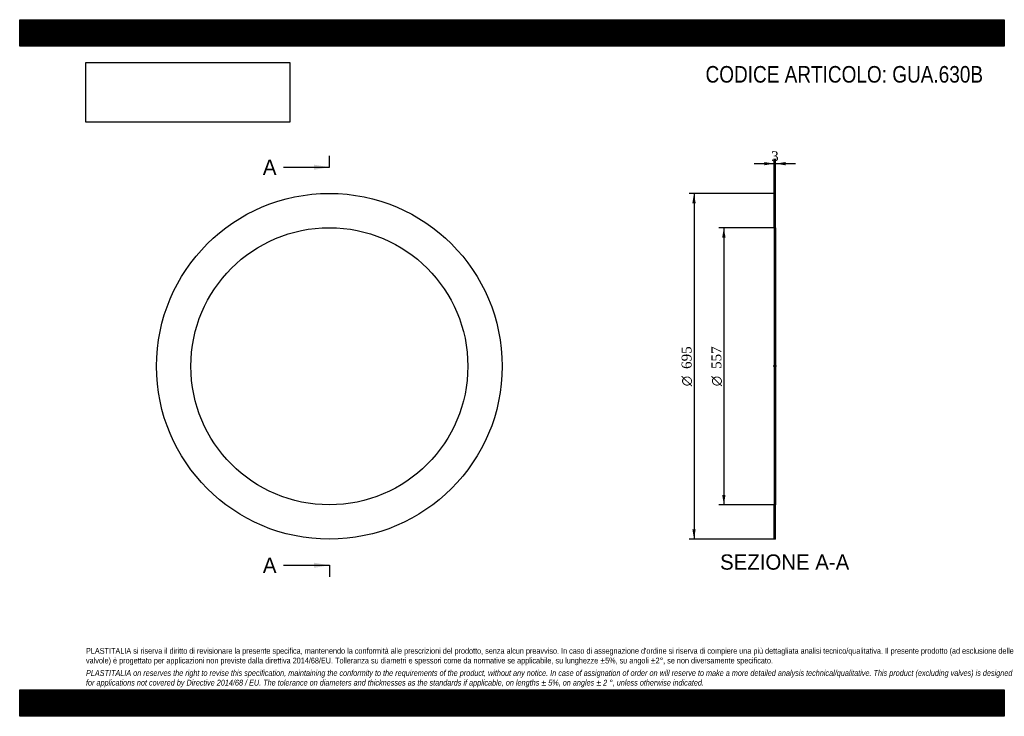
# Model space of a CAD drawing. Header units: millimetres. Extents: x 0 to 1980, y 0 to 1400.
import ezdxf
from ezdxf.enums import TextEntityAlignment as Align
from ezdxf.lldxf.tags import DXFTag

# ---------------------------------------------------------------- set-up
doc = ezdxf.new("R2010")
doc.units = ezdxf.units.MM
doc.header["$LTSCALE"] = 6.666667
for name, color, linetype in [('Default', 7, 'Continuous'), ('DV2_Default', 7, 'Continuous'), ('GUA.630B', 7, 'Continuous')]:
    doc.layers.add(name, color=color, linetype=linetype)
doc.styles.add('SEACAD_Solid_Edge_ANSI', font='seans.ttf')
doc.styles.add('SEACAD_Solid_Edge_ANSI1_Symbols', font='semeca1.ttf')
doc.styles.add('SEACAD_Times_New_Roman', font='times.ttf')
tags = doc.linetypes.add('CENTER2', pattern=[28.575, 19.05, -3.175, 3.175, -3.175]).pattern_tags.tags
tags[10:11] = [DXFTag(74, 4), DXFTag(75, 0), DXFTag(340, '0'), DXFTag(46, 0.0), DXFTag(50, 0.0), DXFTag(44, 0.0), DXFTag(45, 0.0)]
tags[8:9] = [DXFTag(74, 4), DXFTag(75, 0), DXFTag(340, '0'), DXFTag(46, 0.0), DXFTag(50, 0.0), DXFTag(44, 0.0), DXFTag(45, 0.0)]
tags[6:7] = [DXFTag(74, 4), DXFTag(75, 0), DXFTag(340, '0'), DXFTag(46, 0.0), DXFTag(50, 0.0), DXFTag(44, 0.0), DXFTag(45, 0.0)]
tags[4:5] = [DXFTag(74, 4), DXFTag(75, 0), DXFTag(340, '0'), DXFTag(46, 0.0), DXFTag(50, 0.0), DXFTag(44, 0.0), DXFTag(45, 0.0)]
doc.dimstyles.new('ANSImm', dxfattribs={"dimtxt": 20, "dimasz": 20, "dimexe": 10, "dimexo": 0, "dimgap": 5, "dimtad": 1, "dimdsep": 46, "dimtxsty": 'SEACAD_Times_New_Roman', "dimblk1": '_SE_FILLED', "dimblk2": '_SE_FILLED', "dimsah": 1, "dimcen": 10, "dimazin": 0, "dimtfac": 0.85, "dimtdec": 3, "dimtofl": 0, "dimtmove": 0, "dimatfit": 3, "dimfxl": 1, "dimarcsym": 0})
picture_1 = doc.add_image_def('image1.jpg', size_in_pixel=(4302, 1260))

# ---------------------------------------------------------------- blocks, each defined once
blk = doc.blocks.new('SE')
at = {"layer": 'GUA.630B', "color": 7, "linetype": 'Continuous'}
for radius in [347.5, 278.5]:
    blk.add_circle((622.7, 703.5), radius, dxfattribs=at)
blk = doc.blocks.new('SE2')
at = {"color": 7, "linetype": 'Continuous', "style": 'SEACAD_Solid_Edge_ANSI'}
blk.add_text('A', height=30.7, dxfattribs=at).set_placement((489, 1118.9), align=Align.TOP_LEFT)
blk = doc.blocks.new('SE3')
at = {"color": 7, "linetype": 'Continuous', "style": 'SEACAD_Solid_Edge_ANSI'}
blk.add_text('A', height=30.7, dxfattribs=at).set_placement((489, 318.9), align=Align.TOP_LEFT)
blk = doc.blocks.new('SEANNOT_GROUP')
at = {"linetype": 'Continuous'}
blk.add_hatch(color=7, dxfattribs=at).paths.add_polyline_path([(592.1, 1098.4), (622.7, 1103.5), (592.1, 1108.6)])
at = {"color": 7, "linetype": 'Continuous'}
blk.add_lwpolyline([(530.7, 1103.5), (622.7, 1103.5)], dxfattribs=at)
blk = doc.blocks.new('SEANNOT_GROUP1')
at = {"linetype": 'Continuous'}
blk.add_hatch(color=7, dxfattribs=at).paths.add_polyline_path([(592.1, 298.4), (622.7, 303.5), (592.1, 308.6)])
at = {"color": 7, "linetype": 'Continuous'}
blk.add_lwpolyline([(530.7, 303.5), (622.7, 303.5)], dxfattribs=at)
blk = doc.blocks.new('SE1')
at = {"layer": 'Default', "color": 7, "linetype": 'CENTER2'}
for p, q in [((622.7, 1103.5), (622.7, 1126.5)), ((622.7, 303.5), (622.7, 280.5))]:
    blk.add_line(p, q, dxfattribs=at)
at = {"layer": 'Default', "color": 7, "linetype": 'CENTER2', "const_width": 0.0001}
blk.add_lwpolyline([(622.7, 1103.5), (622.7, 303.5)], dxfattribs=at)
at = {"layer": 'Default'}
for name in ['SE2', 'SEANNOT_GROUP', 'SE3', 'SEANNOT_GROUP1']:
    blk.add_blockref(name, (0, 0), dxfattribs=at)
blk = doc.blocks.new('SE4')
at = {"layer": 'GUA.630B', "linetype": 'Continuous'}
h = blk.add_hatch(dxfattribs=at)
h.set_pattern_fill('LINE', scale=0.629921, angle=45, style=0)
h.paths.add_polyline_path([(1520.1, 982), (1520.1, 1051), (1517.1, 1051), (1517.1, 982)])
h = blk.add_hatch(dxfattribs=at)
h.set_pattern_fill('LINE', scale=0.629921, angle=45, style=0)
h.paths.add_polyline_path([(1520.1, 356), (1520.1, 425), (1517.1, 425), (1517.1, 356)])
at = {"layer": 'DV2_Default', "color": 7, "linetype": 'CENTER2'}
blk.add_line((1521.9, 703.5), (1515.4, 703.5), dxfattribs=at)
at = {"layer": 'GUA.630B', "color": 7, "linetype": 'Continuous'}
for p, q in [((1517.1, 982), (1517.1, 1051)), ((1517.1, 1051), (1520.1, 1051)), ((1520.1, 982), (1520.1, 1051)), ((1517.1, 982), (1517.1, 425)), ((1517.1, 982), (1520.1, 982)), ((1520.1, 982), (1520.1, 425)), ((1517.1, 356), (1517.1, 425)), ((1520.1, 425), (1517.1, 425)), ((1520.1, 356), (1520.1, 425)), ((1520.1, 356), (1517.1, 356))]:
    blk.add_line(p, q, dxfattribs=at)
blk = doc.blocks.new('DMBLK22')
at = {"layer": 'Default', "linetype": 'Continuous'}
for points in [[(1497.1, 1114), (1497.1, 1107.4), (1517.1, 1110.7)], [(1540.1, 1114), (1520.1, 1110.7), (1540.1, 1107.4)]]:
    blk.add_hatch(color=7, dxfattribs=at).paths.add_polyline_path(points)
at = {"layer": 'Default', "color": 7, "linetype": 'Continuous'}
for p, q in [((1477.1, 1110.7), (1517.1, 1110.7)), ((1517.1, 1051), (1517.1, 1120.7)), ((1520.1, 1051), (1520.1, 1120.7)), ((1520.1, 1110.7), (1560.1, 1110.7))]:
    blk.add_line(p, q, dxfattribs=at)
at = {"layer": 'Default', "color": 7, "linetype": 'Continuous', "style": 'SEACAD_Times_New_Roman'}
blk.add_text('3', height=20, dxfattribs=at).set_placement((1511.1, 1135.7), align=Align.TOP_LEFT)
blk = doc.blocks.new('_SE_FILLED')
at = {"color": 0}
blk.add_line((0, 0), (-1, 0), dxfattribs=at)
blk.add_solid([(0, 0), (-1, -0.1665), (-1, 0.1665), (0, 0)], dxfattribs=at)
blk = doc.blocks.new('GDimGGroup')
at = {"layer": 'Default', "linetype": 'Continuous'}
for points in [[(1412.7, 962), (1419.4, 962), (1416, 982)], [(1412.7, 445), (1416, 425), (1419.4, 445)]]:
    blk.add_hatch(color=7, dxfattribs=at).paths.add_polyline_path(points)
at = {"layer": 'Default', "color": 7, "linetype": 'Continuous'}
for p, q in [((1518.6, 982), (1406, 982)), ((1416, 982), (1416, 425)), ((1518.6, 425), (1406, 425))]:
    blk.add_line(p, q, dxfattribs=at)
for s, style, p in [('557', 'SEACAD_Times_New_Roman', (1391, 698.2)), ('O', 'SEACAD_Solid_Edge_ANSI1_Symbols', (1391, 663.4))]:
    blk.add_text(s, height=20, rotation=90, dxfattribs=dict(at, style=style)).set_placement(p, align=Align.TOP_LEFT)
blk = doc.blocks.new('GDimGGroup1')
at = {"layer": 'Default', "linetype": 'Continuous'}
for points in [[(1352.7, 1031), (1359.4, 1031), (1356, 1051)], [(1352.7, 376), (1356, 356), (1359.4, 376)]]:
    blk.add_hatch(color=7, dxfattribs=at).paths.add_polyline_path(points)
at = {"layer": 'Default', "color": 7, "linetype": 'Continuous'}
for p, q in [((1517.1, 1051), (1346, 1051)), ((1356, 1051), (1356, 356)), ((1517.1, 356), (1346, 356))]:
    blk.add_line(p, q, dxfattribs=at)
for s, style, p in [('695', 'SEACAD_Times_New_Roman', (1331, 698.2)), ('O', 'SEACAD_Solid_Edge_ANSI1_Symbols', (1331, 663.4))]:
    blk.add_text(s, height=20, rotation=90, dxfattribs=dict(at, style=style)).set_placement(p, align=Align.TOP_LEFT)

msp = doc.modelspace()

# ---------------------------------------------------------------- hatches: boundary and pattern name
at = {"layer": 'Default', "linetype": 'Continuous'}
h = msp.add_hatch(dxfattribs=at)
h.set_pattern_fill('LINE', scale=0.629921, angle=45, style=0)
h.paths.add_polyline_path([(1980, 1346.667), (1980, 1400), (0, 1400), (0, 1346.667)])
for points in [[(1980, 1346.667), (1980, 1400), (0, 1400), (0, 1346.667)], [(1980, 0), (1980, 53.333), (0, 53.333), (0, 0)]]:
    msp.add_hatch(color=7, dxfattribs=at).paths.add_polyline_path(points)
h = msp.add_hatch(dxfattribs=at)
h.set_pattern_fill('LINE', scale=0.629921, angle=45, style=0)
h.paths.add_polyline_path([(1980, 0), (1980, 53.333), (0, 53.333), (0, 0)])

# ---------------------------------------------------------------- linework, layer by layer
at = {"layer": 'Default', "color": 7, "linetype": 'Continuous'}
for p, q in [((0, 1400), (1980, 1400)), ((0, 1346.667), (0, 1400)), ((1980, 1400), (1980, 1346.667)), ((1980, 1346.667), (0, 1346.667)), ((0, 53.333), (1980, 53.333)), ((0, 0), (0, 53.333)), ((1980, 53.333), (1980, 0)), ((1980, 0), (0, 0))]:
    msp.add_line(p, q, dxfattribs=at)

# ---------------------------------------------------------------- block references
at = {"layer": 'Default'}
for name in ['SE1', 'SE', 'GDimGGroup1', 'SE4', 'GDimGGroup']:
    msp.add_blockref(name, (0, 0), dxfattribs=at)

# ---------------------------------------------------------------- texts
at = {"layer": 'Default', "color": 7, "linetype": 'Continuous', "style": 'SEACAD_Solid_Edge_ANSI'}
msp.add_text('SEZIONE A-A', height=30.66667, dxfattribs=at).set_placement((1408.455, 325.358), align=Align.TOP_LEFT)
at = {"layer": 'Default', "attachment_point": 1}
for s, insert, char_height, width in [('{\\fArial Narrow|b0||i0||c0|p34;\\C7;\\H33.33333333;\\W1.;CODICE ARTICOLO: GUA.630B}', (1379.209, 1306.89), 33.33333, 566.25672), ("{\\fArial Narrow|b0||i0||c0|p34;\\C7;\\H11.66666667;\\W1.;PLASTITALIA si riserva il diritto di revisionare la presente specifica, mantenendo la conformità alle prescrizioni del prodotto, senza alcun preavviso. In caso di assegnazione d'ordine si riserva di compiere una più dettagliata analisi tecnico/qualitativa. Il presente prodotto (ad esclusione delle \\P}{\\fArial Narrow|b0||i0||c0|p34;\\C7;\\H11.66666667;\\W1.;valvole) è progettato per applicazioni non previste dalla direttiva 2014/68/EU. Tolleranza su diametri e spessori come da normative se applicabile, su lunghezze ±5%, su angoli ±2°, se non diversamente specificato.\\P}{\\fArial Narrow|b0||i0||c0|p34;\\C7;\\H3.333333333;\\W1.;   \\P}{\\fArial Narrow|b0||i1||c0|p34;\\C7;\\H11.66666667;\\W1.;PLASTITALIA on reserves the right to revise this specification, maintaining the conformity to the requirements of the product, without any notice. In case of assignation of order on will reserve to make a more detailed analysis technical/qualitative. This product (excluding valves) is designed \\P}{\\fArial Narrow|b0||i1||c0|p34;\\C7;\\H11.66666667;\\W1.;for applications not covered by Directive 2014/68 / EU. The tolerance on diameters and thicknesses as the standards if applicable, on lengths ± 5%, on angles ± 2 °, unless otherwise indicated.\\P}", (133.333, 137.349), 11.666667, 1713.33333)]:
    msp.add_mtext(s, dxfattribs=dict(at, insert=insert, char_height=char_height, width=width))

# ---------------------------------------------------------------- dimensions: what is measured, and where the dimension line sits
at = {"layer": 'Default', "color": 7, "linetype": 'Continuous'}
dim = msp.add_linear_dim(base=(1517.141, 1110.709), p1=(1517.141, 1051.025), p2=(1520.141, 1051.025), angle=0, text='\\A1;<>', dimstyle='ANSImm', dxfattribs=at)
dim.commit()
dim.dimension.update_dxf_attribs({"geometry": 'DMBLK22', "text_midpoint": (1518.641, 1110.709), "dimtype": 161})

# ---------------------------------------------------------------- pictures from other files: only their frames are drawn
image = msp.add_image(picture_1, insert=(133.333, 1194.021), size_in_units=(409.714, 120))
image.dxf.flags = 7

doc.saveas('drawing.dxf')
